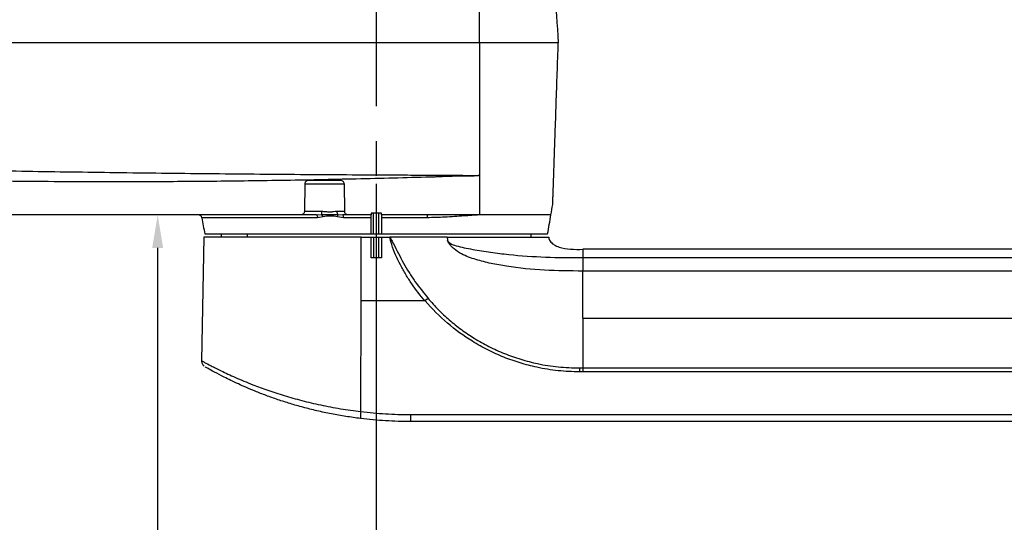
# Model space of a CAD drawing. Header units: millimetres. Extents: x 559 to 1365, y 424 to 1103.
# Tile 28 of 78: x 772 to 843, y 811 to 847. Entities that reach past the tile are written whole.
import ezdxf

# ---------------------------------------------------------------- set-up
doc = ezdxf.new("R2010")
doc.units = ezdxf.units.MM
doc.header["$PDSIZE"] = -1
doc.linetypes.add('CENTERX2', pattern=[20.32, 12.7, -2.54, 2.54, -2.54])
doc.layers.add('C7线性', color=7, linetype='Continuous')
doc.layers.add('中心线层', color=7, linetype='CENTERX2', lineweight=25)
doc.styles.get("Standard").update_dxf_attribs({"font": 'times.ttf'})
doc.dimstyles.new('副本 (2) (3) ISO-25', dxfattribs={"dimtxt": 5, "dimasz": 2.4, "dimexe": 1, "dimexo": 0, "dimgap": 1.524, "dimtad": 1, "dimtoh": 1, "dimdec": 1, "dimlfac": 4, "dimdsep": 46, "dimtxsty": 'Standard', "dimcen": 2.5, "dimazin": 2, "dimtfac": 1, "dimtdec": 3, "dimtmove": 0, "dimatfit": 3, "dimfxl": 1, "dimtzin": 0, "dimarcsym": 0})

# ---------------------------------------------------------------- blocks, each defined once
blk = doc.blocks.new('*D130')
at = {"layer": 'C7线性', "color": 0, "lineweight": -2}
for p, q in [((703.873, 835.148), (703.873, 750.052)), ((797.623, 835.148), (797.623, 750.052)), ((706.273, 751.052), (795.223, 751.052))]:
    blk.add_line(p, q, dxfattribs=at)
at = {"layer": 'C7线性', "color": 0}
for points in [[(706.273, 751.452), (706.273, 750.652), (703.873, 751.052)], [(795.223, 750.652), (795.223, 751.452), (797.623, 751.052)]]:
    blk.add_solid(points, dxfattribs=at)
at = {"layer": 'Defpoints', "color": 0}
for p in [(703.873, 835.148), (797.623, 835.148), (797.623, 751.052)]:
    blk.add_point(p, dxfattribs=at)
at = {"layer": 'C7线性', "color": 0, "insert": (750.748, 756.657), "char_height": 4, "attachment_point": 2}
blk.add_mtext('375', dxfattribs=at)
blk = doc.blocks.new('*D139')
at = {"layer": 'C7线性', "color": 0, "lineweight": -2}
for p, q in [((793.28, 832.887), (780.764, 832.887)), ((781.764, 830.487), (781.764, 776.037)), ((886.998, 773.637), (780.764, 773.637))]:
    blk.add_line(p, q, dxfattribs=at)
at = {"layer": 'C7线性', "color": 0}
for points in [[(782.164, 830.487), (781.364, 830.487), (781.764, 832.887)], [(781.364, 776.037), (782.164, 776.037), (781.764, 773.637)]]:
    blk.add_solid(points, dxfattribs=at)
at = {"layer": 'Defpoints', "color": 0}
for p in [(793.28, 832.887), (781.764, 773.637), (886.998, 773.637)]:
    blk.add_point(p, dxfattribs=at)
at = {"layer": 'C7线性', "color": 0, "insert": (776.159, 803.262), "char_height": 4, "attachment_point": 2, "rotation": 90.00001}
blk.add_mtext('237', dxfattribs=at)
blk = doc.blocks.new('*D140')
at = {"layer": 'C7线性', "color": 0, "lineweight": -2}
for p, q in [((701.373, 830.887), (689.18, 830.887)), ((690.18, 828.487), (690.18, 776.037)), ((886.998, 773.637), (689.18, 773.637))]:
    blk.add_line(p, q, dxfattribs=at)
at = {"layer": 'C7线性', "color": 0}
for points in [[(690.58, 828.487), (689.78, 828.487), (690.18, 830.887)], [(689.78, 776.037), (690.58, 776.037), (690.18, 773.637)]]:
    blk.add_solid(points, dxfattribs=at)
at = {"layer": 'Defpoints', "color": 0}
for p in [(701.373, 830.887), (690.18, 773.637), (886.998, 773.637)]:
    blk.add_point(p, dxfattribs=at)
at = {"layer": 'C7线性', "color": 0, "insert": (684.575, 802.262), "char_height": 4, "attachment_point": 2, "rotation": 90}
blk.add_mtext('229', dxfattribs=at)

msp = doc.modelspace()

# ---------------------------------------------------------------- linework, layer by layer
at = {"color": 7, "linetype": 'Continuous', "lineweight": 25}
for p, q in [((808.5135, 845.3867), (807.3043, 845.3867)), ((809.2375, 845.3867), (808.5135, 845.3867)), ((809.7097, 845.3867), (809.2375, 845.3867)), ((810.1263, 845.3867), (809.7097, 845.3867)), ((810.5981, 845.3867), (810.1263, 845.3867)), ((810.8399, 845.3867), (810.5981, 845.3867)), ((795.0485, 835.3867), (792.6969, 835.3867)), ((805.1227, 835.7627), (805.1227, 832.8867)), ((792.447, 835.141), (792.4119, 833.1323)), ((792.4472, 835.1524), (795.2983, 835.1524)), ((795.2985, 835.141), (795.3335, 833.1323)), ((793.3633, 832.6796), (784.971, 832.6796)), ((793.2803, 832.8867), (792.162, 832.8867)), ((793.6906, 833.1323), (792.4119, 833.1323)), ((793.2803, 832.8867), (793.6747, 832.9187)), ((793.765, 832.7434), (793.3633, 832.6796)), ((795.3335, 833.1323), (794.7655, 833.1323)), ((795.2442, 832.6796), (794.8231, 832.7434)), ((794.8435, 832.9187), (795.1979, 832.8867)), ((795.5835, 832.8867), (795.1979, 832.8867)), ((797.2477, 832.6796), (795.2442, 832.6796)), ((797.4352, 831.5117), (797.4352, 833.0117)), ((797.8102, 831.5117), (797.8102, 833.0117)), ((801.3104, 832.6796), (797.9977, 832.6796)), ((785.1062, 831.2617), (784.9497, 822.2955)), ((796.5318, 831.2617), (785.1062, 831.2617)), ((785.1841, 831.5117), (797.2477, 831.5117)), ((786.3727, 831.5117), (786.3727, 831.2617)), ((796.5248, 826.6367), (796.5318, 831.2617)), ((796.5314, 831.2617), (797.2477, 831.2617)), ((797.2477, 831.5117), (797.4352, 831.5117)), ((797.2477, 829.7617), (797.2477, 831.2617)), ((797.2477, 831.2617), (797.4352, 831.2617)), ((797.4352, 831.5117), (797.8102, 831.5117)), ((797.4352, 831.2617), (797.4352, 829.7617)), ((797.4352, 831.2617), (797.8102, 831.2617)), ((797.8102, 831.5117), (797.9977, 831.5117)), ((797.8102, 829.7617), (797.8102, 831.2617)), ((797.8102, 831.2617), (797.9977, 831.2617)), ((797.9977, 831.5117), (810.0614, 831.5117)), ((797.9977, 831.2617), (797.9977, 829.7617)), ((797.9977, 831.2617), (798.6227, 831.2617)), ((802.7818, 831.2617), (801.1227, 831.2617)), ((802.7818, 831.2617), (802.8041, 831.0535)), ((808.8727, 831.2617), (808.8727, 831.5117)), ((919.1843, 830.3867), (812.6227, 830.3867)), ((797.9977, 829.7617), (797.2477, 829.7617)), ((801.3871, 826.828), (801.1658, 826.6373)), ((796.5126, 818.6118), (796.5248, 826.6367)), ((812.3692, 821.7781), (812.6227, 821.7788)), ((812.6227, 821.7788), (812.6223, 821.4907)), ((812.6223, 821.4907), (812.3687, 821.4911))]:
    msp.add_line(p, q, dxfattribs=at)
at = {"color": 8, "linetype": 'Continuous', "lineweight": 25}
for p, q in [((810.3102, 832.8867), (805.1227, 832.8867)), ((788.2687, 831.5117), (788.2687, 831.2617))]:
    msp.add_line(p, q, dxfattribs=at)
at = {"color": 7, "linetype": 'Continuous', "lineweight": 25, "flags": 128}
for points in [[(793.2803, 832.8867), (793.295, 832.8829), (793.3092, 832.8715), (793.3225, 832.8531), (793.3345, 832.828), (793.3449, 832.7971), (793.3533, 832.7613), (793.3595, 832.7217), (793.3633, 832.6796)], [(801.3822, 832.8867), (801.3695, 832.8829), (801.3572, 832.8715), (801.3457, 832.8531), (801.3353, 832.828), (801.3263, 832.7971), (801.319, 832.7613), (801.3137, 832.7217), (801.3104, 832.6796)], [(812.6227, 825.3867), (812.6227, 827.379), (812.6227, 828.8089)], [(812.3692, 821.7781), (812.3691, 821.7424), (812.369, 821.7066), (812.369, 821.6708), (812.3689, 821.6349), (812.3688, 821.599), (812.3688, 821.5631), (812.3687, 821.5271), (812.3687, 821.4911)]]:
    msp.add_lwpolyline(points, dxfattribs=at)
at = {"color": 7, "linetype": 'Continuous', "lineweight": 25}
for centre, radius, start, end in [((737.3121, 845.3867), 74.0607, 350.283074, 350.880268), ((784.7247, 832.6367), 0.25, 9.879522, 90), ((857.9334, 845.3867), 74.0607, 189.879522, 190.797965), ((792.5315, 833.1112), 1.1593, 350.441309, 1.043139), ((793.3253, 832.6278), 0.4547, 14.731472, 39.780071), ((795.0647, 833.1205), 0.2994, 177.733058, 222.362425), ((794.2209, 832.9021), 0.6227, 345.231738, 1.523629), ((794.9499, 832.7225), 0.2974, 351.698547, 33.506401), ((737.3121, 845.3867), 74.0607, 349.202035, 350.283074), ((797.9433, 818.3112), 1.462, 168.133599, 188.038199), ((805.5267, 818.2668), 5.4173, 178.639971, 184.023937)]:
    msp.add_arc(centre, radius, start, end, dxfattribs=at)
for points, knots in [([(936.4705, 824.3536), (936.4704, 826.0427), (936.4703, 829.3395), (936.4694, 834.1634), (936.4709, 838.7438), (936.4684, 843.083), (936.4783, 847.1785), (936.4608, 851.0487), (936.2446, 854.681), (935.8895, 858.0735), (935.4203, 861.2212), (934.8695, 864.1254), (934.2604, 866.7817), (933.623, 869.1886), (932.9541, 871.4298), (932.0079, 874.2845), (930.6678, 877.8052), (928.8628, 881.8145), (926.8767, 885.6291), (924.7366, 889.2456), (922.3829, 892.762), (919.8264, 896.161), (917.08, 899.4119), (914.1547, 902.5119), (911.0621, 905.4423), (907.81, 908.1957), (904.4107, 910.7651), (900.8736, 913.1399), (897.209, 915.3141), (893.4301, 917.2821), (889.5473, 919.0349), (885.5724, 920.5696), (881.5254, 921.8794), (877.4494, 922.9506), (873.3931, 923.7834), (869.403, 924.3825), (865.4906, 924.7617), (862.2155, 924.9147), (859.5612, 924.9349), (857.5021, 924.8939), (855.4043, 924.796), (853.1723, 924.631), (850.7252, 924.3739), (848.041, 923.9994), (845.1239, 923.4831), (841.9775, 922.7919), (838.72, 921.9273), (835.3843, 920.8769), (831.9879, 919.6357), (828.46, 918.1466), (824.8153, 916.3821), (821.3049, 914.4419), (817.9519, 912.3505), (814.7703, 910.1431), (811.5921, 907.6795), (808.4335, 904.9671), (805.3874, 901.9771), (803.3567, 899.9385), (802.3344, 898.9122)], [0, 0, 0, 0, 0.0242034, 0.047242, 0.0691224, 0.0898383, 0.1094192, 0.1278122, 0.1452827, 0.1615341, 0.1766757, 0.1908731, 0.2038801, 0.2157186, 0.2265451, 0.2373897, 0.2588069, 0.2804932, 0.3003563, 0.320403, 0.3406783, 0.3609596, 0.3813153, 0.4016289, 0.4220047, 0.4423324, 0.4626578, 0.4830328, 0.5033478, 0.523685, 0.5440535, 0.5643599, 0.5847092, 0.6049749, 0.6247182, 0.6440174, 0.6627631, 0.6810196, 0.6909773, 0.7007953, 0.7105265, 0.7210665, 0.7328621, 0.7457791, 0.7598929, 0.7753012, 0.791927, 0.8081698, 0.825397, 0.8437244, 0.8630175, 0.8833962, 0.9011655, 0.9196234, 0.9388592, 0.9587652, 0.9792422, 1, 1, 1, 1]), ([(932.1206, 824.3537), (932.1205, 825.8607), (932.1204, 828.8746), (932.1196, 833.3958), (932.1203, 837.9176), (932.1196, 842.4412), (932.1275, 846.9956), (932.1097, 851.5149), (931.7723, 855.9814), (931.1816, 860.3462), (930.3245, 864.6657), (929.2057, 868.9266), (927.8521, 873.0364), (926.2866, 876.9854), (924.5289, 880.7677), (922.5542, 884.4412), (920.3704, 887.9954), (917.9908, 891.4133), (915.412, 894.6905), (912.6511, 897.8117), (909.7113, 900.7704), (906.6066, 903.5552), (903.3457, 906.1556), (899.9395, 908.5623), (896.4008, 910.7695), (892.74, 912.7681), (888.9696, 914.5508), (885.1031, 916.1141), (881.1523, 917.451), (877.1308, 918.5562), (873.0524, 919.4287), (868.9305, 920.0638), (864.7783, 920.4579), (860.6153, 920.6158), (856.4495, 920.5271), (852.2918, 920.202), (848.1599, 919.6351), (844.0676, 918.8307), (840.0282, 917.7924), (836.0559, 916.5211), (832.1639, 915.0224), (828.3643, 913.3025), (824.671, 911.3648), (821.0963, 909.2166), (817.65, 906.8675), (814.3474, 904.3181), (811.1997, 901.6033), (808.2803, 898.7125), (806.3605, 896.7887), (805.4103, 895.8364)], [0, 0, 0, 0, 0.02270651, 0.04541189, 0.06812242, 0.09083879, 0.11356898, 0.13675135, 0.15890746, 0.18100285, 0.20308095, 0.2252175, 0.24733841, 0.2682346, 0.2891892, 0.3101451, 0.33104022, 0.35200723, 0.37286086, 0.39383806, 0.41475933, 0.43567001, 0.45664407, 0.4775666, 0.49847565, 0.51944924, 0.54037408, 0.56128136, 0.58225434, 0.60318151, 0.62408717, 0.64505993, 0.66598538, 0.68689619, 0.70779577, 0.72873078, 0.74969939, 0.77059968, 0.79153638, 0.81250559, 0.83340701, 0.85434131, 0.87531168, 0.89621451, 0.91714562, 0.93811704, 0.95904749, 0.97972897, 1, 1, 1, 1]), ([(808.4861, 892.7606), (809.4942, 893.7722), (811.447, 895.7316), (814.3239, 898.5634), (817.2239, 901.0437), (820.0979, 903.2562), (822.9379, 905.2141), (825.7235, 906.935), (828.4311, 908.4395), (831.045, 909.7409), (833.5495, 910.8624), (836.0179, 911.851), (838.4269, 912.7119), (840.76, 913.4457), (842.9126, 914.0433), (844.9502, 914.5406), (847.5853, 915.0991), (850.9146, 915.653), (855.1473, 916.0986), (859.6425, 916.2777), (864.3778, 916.1422), (869.13, 915.6672), (873.8504, 914.8561), (878.5025, 913.7138), (883.0644, 912.2456), (887.5137, 910.4576), (891.8254, 908.3593), (895.9754, 905.9628), (899.944, 903.2808), (903.7139, 900.3255), (907.0258, 897.3285), (909.8874, 894.3875), (912.3251, 891.5857), (914.5436, 888.7396), (916.5553, 885.8623), (918.1034, 883.3842), (919.2778, 881.3339), (920.1452, 879.7168), (920.9915, 878.0332), (921.849, 876.2017), (922.7281, 874.1554), (923.6159, 871.88), (924.4884, 869.3659), (925.322, 866.6058), (926.047, 863.7538), (926.6521, 860.8469), (927.135, 857.8999), (927.502, 854.7777), (927.7357, 851.4665), (927.7873, 847.9551), (927.7634, 843.9992), (927.773, 839.5867), (927.7689, 834.7173), (927.7705, 829.6138), (927.7706, 826.1331), (927.7706, 824.3537)], [0, 0, 0, 0, 0.0226865, 0.0439471, 0.0640983, 0.0832576, 0.1015392, 0.1188682, 0.1352493, 0.1507251, 0.1652372, 0.1788277, 0.1929524, 0.2058634, 0.2176702, 0.2284327, 0.2391745, 0.2604531, 0.282012, 0.3067419, 0.331858, 0.3572001, 0.3825423, 0.407877, 0.4332294, 0.4586055, 0.4839822, 0.5093354, 0.5346677, 0.5600039, 0.5853653, 0.6055574, 0.6251535, 0.6443289, 0.6628525, 0.6808969, 0.690723, 0.7003809, 0.7100414, 0.7206521, 0.732501, 0.7454119, 0.7594418, 0.7747628, 0.7911979, 0.8061687, 0.8219159, 0.8386188, 0.8560904, 0.8746185, 0.8943849, 0.9189326, 0.9447096, 0.9717348, 1, 1, 1, 1]), ([(809.1491, 869.3948), (809.2437, 868.0515), (809.4328, 865.3665), (809.716, 861.3453), (809.9991, 857.3261), (810.2819, 853.3105), (810.5628, 849.322), (810.748, 846.6919), (810.8399, 845.3867)], [0, 0, 0, 0, 0.1665436, 0.3328886, 0.5000062, 0.6674986, 0.8349823, 1, 1, 1, 1]), ([(805.1227, 845.3867), (805.1227, 846.4713), (805.1227, 848.7357), (805.1227, 852.2748), (805.1227, 855.7977), (805.1227, 859.268), (805.1227, 862.6492), (805.1227, 864.962), (805.1227, 866.1477)], [0, 0, 0, 0, 0.1566931, 0.3271368, 0.511339, 0.6657253, 0.8286116, 1, 1, 1, 1]), ([(803.5619, 845.3867), (802.624, 845.3867), (800.7477, 845.3867), (797.7816, 845.3867), (794.7603, 845.3867), (791.6891, 845.3867), (788.5844, 845.3867), (784.9277, 845.3867), (780.7094, 845.3867), (775.9304, 845.3867), (771.1271, 845.3867), (765.3467, 845.3867), (758.5907, 845.3867), (750.8625, 845.3867), (743.1307, 845.3867), (735.3984, 845.3867), (730.2488, 845.3867), (727.6731, 845.3867)], [0, 0, 0, 0, 0.0409519, 0.0819354, 0.1229723, 0.1640758, 0.205266, 0.246561, 0.3087415, 0.3712601, 0.433928, 0.4966517, 0.5971141, 0.6976971, 0.7983831, 0.8991561, 1, 1, 1, 1]), ([(805.1227, 845.3867), (804.8361, 845.3867), (804.3244, 845.3867), (803.7949, 845.3867), (803.5619, 845.3867)], [0, 0, 0, 0, 0.5599659, 1, 1, 1, 1]), ([(805.1227, 845.3867), (805.1227, 844.3083), (805.1226, 842.1474), (805.1227, 838.9334), (805.1227, 836.8122), (805.1227, 835.7627)], [0, 0, 0, 0, 0.3348104, 0.6708816, 1, 1, 1, 1]), ([(810.4358, 833.6482), (810.436, 833.6536), (810.4363, 833.6621), (810.439, 833.7396), (810.4426, 833.8449), (810.4489, 834.0277), (810.4613, 834.3884), (810.48, 834.933), (810.5073, 835.7251), (810.5391, 836.6495), (810.5753, 837.7011), (810.6246, 839.1311), (810.6876, 840.9617), (810.7638, 843.1753), (810.8145, 844.6495), (810.8399, 845.3867)], [0, 0, 0, 0, 0.02779368, 0.04342078, 0.05956307, 0.08983399, 0.12281892, 0.18575722, 0.24877061, 0.33182455, 0.41454596, 0.49961252, 0.66530832, 0.83262512, 1, 1, 1, 1]), ([(701.3883, 839.2088), (703.5424, 839.0445), (707.836, 838.7171), (714.2932, 838.2726), (720.7421, 837.8654), (727.1992, 837.5041), (733.6644, 837.1865), (740.1398, 836.9109), (746.627, 836.6745), (753.0839, 836.475), (759.51, 836.3082), (765.9026, 836.1705), (772.3025, 836.0569), (777.6871, 835.9789), (782.0555, 835.9252), (785.4161, 835.8884), (788.7784, 835.8561), (792.1357, 835.8295), (795.4814, 835.8076), (798.2966, 835.7885), (800.5909, 835.7806), (802.3106, 835.7637), (803.6414, 835.774), (804.4568, 835.7401), (804.8575, 835.746), (805.034, 835.7571), (805.1227, 835.7626)], [0, 0, 0, 0, 0.0621503, 0.1238784, 0.1855709, 0.2472313, 0.3088877, 0.3705647, 0.4322895, 0.4940951, 0.5547504, 0.6154979, 0.6763276, 0.7372899, 0.7693349, 0.8015169, 0.8339046, 0.866451, 0.8991824, 0.9323268, 0.9507418, 0.9695295, 0.9863506, 0.9939111, 0.9969414, 1, 1, 1, 1]), ([(747.4557, 835.8854), (749.7188, 835.8083), (754.2479, 835.6541), (761.0518, 835.4884), (767.8649, 835.3718), (773.9259, 835.3172), (779.2315, 835.3054), (783.7894, 835.3221), (787.74, 835.3607), (791.0784, 835.411), (793.8076, 835.4619), (796.5254, 835.5216), (799.2451, 835.5875), (801.0032, 835.636), (801.8927, 835.6605)], [0, 0, 0, 0, 0.1232225, 0.246601, 0.3701628, 0.4938753, 0.576545, 0.6595418, 0.7431462, 0.7936308, 0.8443031, 0.8953362, 0.9470449, 1, 1, 1, 1]), ([(792.6969, 835.3867), (792.6806, 835.3857), (792.6486, 835.3839), (792.6017, 835.3694), (792.5584, 835.3467), (792.5202, 835.3158), (792.4889, 835.278), (792.4568, 835.2208), (792.4509, 835.1728), (792.447, 835.141)], [0, 0, 0, 0, 0.1279555, 0.2503501, 0.3757047, 0.5003036, 0.6234591, 0.7503295, 1, 1, 1, 1]), ([(795.2985, 835.141), (795.294, 835.1739), (795.2852, 835.2395), (795.2272, 835.3192), (795.1466, 835.3753), (795.0812, 835.3829), (795.0485, 835.3867)], [0, 0, 0, 0, 0.2499064, 0.4999301, 0.7495795, 1, 1, 1, 1]), ([(801.8927, 835.6605), (801.9503, 835.6622), (802.0656, 835.6656), (802.1804, 835.6694), (802.2379, 835.6713)], [0, 0, 0, 0, 0.49955038, 1, 1, 1, 1]), ([(802.2379, 835.6713), (802.7253, 835.6924), (803.4908, 835.7256), (804.333, 835.7186), (804.8084, 835.735), (805.0175, 835.7534), (805.1227, 835.7626)], [0, 0, 0, 0, 0.4921721, 0.7730234, 0.8858648, 1, 1, 1, 1]), ([(792.162, 832.8867), (790.7677, 832.8867), (787.979, 832.8867), (783.757, 832.8867), (779.5233, 832.8867), (775.28, 832.8867), (769.6668, 832.8867), (762.6818, 832.8867), (757.1163, 832.8867), (754.3335, 832.8867)], [0, 0, 0, 0, 0.1119923, 0.2239903, 0.3359914, 0.447993, 0.5599963, 0.7799961, 1, 1, 1, 1]), ([(792.4119, 833.1323), (792.4075, 833.0991), (792.3992, 833.0359), (792.3505, 832.9675), (792.3013, 832.9271), (792.2577, 832.9041), (792.2107, 832.8894), (792.1783, 832.8876), (792.162, 832.8867)], [0, 0, 0, 0, 0.2620928, 0.4985287, 0.6248083, 0.748773, 0.8729232, 1, 1, 1, 1]), ([(793.6747, 832.9187), (793.8761, 832.9224), (794.2798, 832.9298), (794.6553, 832.9224), (794.8435, 832.9187)], [0, 0, 0, 0, 0.4988673, 1, 1, 1, 1]), ([(794.7655, 833.1323), (794.687, 833.1247), (794.5302, 833.1096), (794.2604, 833.0722), (793.9769, 833.1094), (793.7861, 833.1246), (793.6906, 833.1323)], [0, 0, 0, 0, 0.2496686, 0.4987736, 0.7491507, 1, 1, 1, 1]), ([(794.8231, 832.7434), (794.6433, 832.7746), (794.2846, 832.8369), (793.9379, 832.7745), (793.765, 832.7434)], [0, 0, 0, 0, 0.5012142, 1, 1, 1, 1]), ([(795.5835, 832.8867), (795.5507, 832.8905), (795.485, 832.8982), (795.4046, 832.9544), (795.3468, 833.0339), (795.3379, 833.0995), (795.3335, 833.1323)], [0, 0, 0, 0, 0.249927, 0.5000062, 0.7496687, 1, 1, 1, 1]), ([(797.2477, 832.8867), (796.9382, 832.8867), (796.3853, 832.8867), (795.8285, 832.8867), (795.5835, 832.8867)], [0, 0, 0, 0, 0.5600007, 1, 1, 1, 1]), ([(797.9977, 833.0117), (797.858, 833.0117), (797.6085, 833.0117), (797.358, 833.0117), (797.2477, 833.0117)], [0, 0, 0, 0, 0.5599988, 1, 1, 1, 1]), ([(797.2477, 833.0117), (797.2477, 832.9882), (797.2477, 832.9464), (797.2477, 832.9049), (797.2477, 832.8867)], [0, 0, 0, 0, 0.5599946, 1, 1, 1, 1]), ([(797.2477, 832.6796), (797.2477, 832.7067), (797.2477, 832.7631), (797.2477, 832.8273), (797.2478, 832.8643), (797.2477, 832.8833), (797.2477, 832.8855), (797.2477, 832.8867)], [0, 0, 0, 0, 0.24035242, 0.49930371, 0.70324057, 0.84009828, 1, 1, 1, 1]), ([(797.2477, 831.5117), (797.2477, 831.7294), (797.2477, 832.1183), (797.2477, 832.5081), (797.2477, 832.6796)], [0, 0, 0, 0, 0.559999, 1, 1, 1, 1]), ([(797.9977, 832.8867), (797.9977, 832.9099), (797.9977, 832.9514), (797.9977, 832.9933), (797.9977, 833.0117)], [0, 0, 0, 0, 0.5599948, 1, 1, 1, 1]), ([(801.3822, 832.8867), (800.7594, 832.8867), (799.6472, 832.8867), (798.5017, 832.8867), (797.9977, 832.8867)], [0, 0, 0, 0, 0.55998397, 1, 1, 1, 1]), ([(797.9977, 832.8867), (797.9977, 832.8855), (797.9977, 832.8833), (797.9977, 832.8643), (797.9977, 832.8273), (797.9977, 832.7631), (797.9977, 832.7067), (797.9977, 832.6796)], [0, 0, 0, 0, 0.1598661, 0.2967017, 0.5006353, 0.7596067, 1, 1, 1, 1]), ([(797.9977, 832.6796), (797.9977, 832.4613), (797.9977, 832.0716), (797.9977, 831.6828), (797.9977, 831.5117)], [0, 0, 0, 0, 0.559999, 1, 1, 1, 1]), ([(805.1227, 832.8867), (804.7443, 832.8615), (803.9446, 832.8084), (802.6624, 832.7109), (801.7458, 832.6897), (801.3104, 832.6796)], [0, 0, 0, 0, 0.3204971, 0.6772125, 1, 1, 1, 1]), ([(802.0161, 832.8867), (801.8983, 832.8867), (801.6879, 832.8867), (801.4756, 832.8867), (801.3822, 832.8867)], [0, 0, 0, 0, 0.55999813, 1, 1, 1, 1]), ([(805.1227, 832.8867), (804.6275, 832.8867), (803.635, 832.8867), (802.5565, 832.8867), (802.0161, 832.8867)], [0, 0, 0, 0, 0.498975, 1, 1, 1, 1]), ([(801.1652, 826.6367), (801.1652, 826.6367), (800.8182, 827.0328), (800.3378, 827.6656), (799.7657, 828.5558), (799.3743, 829.2536), (799.0234, 829.9755), (798.7956, 830.5703), (798.6741, 831.003), (798.6338, 831.1802), (798.6156, 831.2602)], [0, 0, 0, 0, 0.0000028, 0.2963706, 0.4456917, 0.5954822, 0.7465459, 0.8974314, 0.9536292, 1, 1, 1, 1]), ([(801.1227, 831.2617), (800.714, 831.2617), (799.8924, 831.2617), (799.0474, 831.2617), (798.6227, 831.2617)], [0, 0, 0, 0, 0.4974149, 1, 1, 1, 1]), ([(798.6302, 831.2617), (798.6302, 831.2617), (798.6666, 831.1906), (798.7487, 831.0329), (799.0763, 830.4095), (799.4698, 829.615), (800.0028, 828.711), (800.5698, 827.8376), (801.0603, 827.2317), (801.3865, 826.8286)], [0, 0, 0, 0, 0.0000029, 0.0458116, 0.1019892, 0.4038688, 0.5538873, 0.7032633, 1, 1, 1, 1]), ([(802.7818, 831.2617), (803.2563, 831.2617), (804.2071, 831.2617), (805.5046, 831.2617), (806.6386, 831.2617), (807.595, 831.2617), (808.3881, 831.2617), (809.0471, 831.2617), (809.5591, 831.2617), (809.9193, 831.2617), (810.1219, 831.2617), (810.1445, 831.2617), (810.1545, 831.2617)], [0, 0, 0, 0, 0.1105952, 0.2216406, 0.3322342, 0.4301768, 0.5284307, 0.6263724, 0.7244166, 0.8227744, 0.9208201, 1, 1, 1, 1]), ([(810.1545, 831.2617), (810.1561, 831.2301), (810.1599, 831.1543), (810.2084, 831.0292), (810.3307, 830.8616), (810.5634, 830.6852), (811.0369, 830.476), (811.7465, 830.3797), (812.326, 830.3843), (812.6227, 830.3867)], [0, 0, 0, 0, 0.03334012, 0.08013835, 0.139662, 0.25142886, 0.38484067, 0.68502812, 1, 1, 1, 1]), ([(812.6227, 828.809), (811.6939, 828.8164), (809.8402, 828.8314), (807.6145, 829.0528), (805.9597, 829.3505), (804.8594, 829.6258), (803.939, 829.9589), (803.3444, 830.3308), (803.0779, 830.6029), (802.9397, 830.7705), (802.8452, 830.9137), (802.8171, 831.0089), (802.8041, 831.0535)], [0, 0, 0, 0, 0.2652202, 0.5293506, 0.6388318, 0.7475229, 0.8552237, 0.9199309, 0.9498691, 0.9716413, 0.9867407, 1, 1, 1, 1]), ([(802.8041, 831.0535), (802.824, 831.0099), (802.8666, 830.917), (803.0753, 830.7532), (803.4702, 830.6265), (804.0202, 830.4997), (804.8534, 830.3357), (805.9329, 830.1644), (807.6927, 829.9524), (809.9253, 829.7945), (811.7198, 829.7889), (812.6221, 829.7862)], [0, 0, 0, 0, 0.0141449, 0.0302201, 0.0771884, 0.1367787, 0.1999599, 0.330749, 0.4635866, 0.7302966, 1, 1, 1, 1]), ([(812.6227, 829.7862), (813.2302, 829.7862), (814.5234, 829.7863), (816.5626, 829.7867), (818.674, 829.7872), (820.7794, 829.7877), (822.8359, 829.7883), (824.9354, 829.7889), (827.0569, 829.7894), (829.1937, 829.7897), (831.2972, 829.7899), (833.3652, 829.79), (835.4591, 829.7898), (837.6086, 829.7895), (839.8141, 829.7888), (842.5147, 829.7876), (845.7349, 829.7856), (849.5352, 829.782), (853.3443, 829.777), (857.2138, 829.7703), (861.2037, 829.7613), (865.3011, 829.7495), (869.3501, 829.7346), (873.1801, 829.7172), (876.791, 829.697), (880.3216, 829.6732), (883.9823, 829.6431), (887.1725, 829.6103), (889.7979, 829.5776), (891.694, 829.5509), (893.5823, 829.5209), (895.45, 829.487), (897.1484, 829.452), (898.7138, 829.4166), (900.0819, 829.3842), (901.4397, 829.3526), (902.7103, 829.3287), (904.0183, 829.3169), (904.8958, 829.3255), (905.3408, 829.3299)], [0, 0, 0, 0, 0.0196129, 0.0417505, 0.0658341, 0.0877788, 0.1097235, 0.1322284, 0.1555613, 0.1782138, 0.2012154, 0.2234704, 0.2449788, 0.2688177, 0.2928664, 0.3161841, 0.3560054, 0.3968297, 0.4388821, 0.4789894, 0.5217746, 0.5677221, 0.6113206, 0.6525723, 0.6914802, 0.7280476, 0.7667623, 0.8099721, 0.831441, 0.851983, 0.8716012, 0.8929116, 0.9129114, 0.9271437, 0.9442067, 0.9577874, 0.9716294, 0.9856101, 1, 1, 1, 1]), ([(812.6227, 829.7862), (812.6228, 829.7713), (812.6229, 829.7491), (812.623, 829.6476), (812.6231, 829.5311), (812.6232, 829.3736), (812.6232, 829.1313), (812.6232, 828.9381), (812.6233, 828.8089)], [0, 0, 0, 0, 0.2539001, 0.3794867, 0.4999956, 0.6206065, 0.7463862, 1, 1, 1, 1]), ([(905.4367, 828.3568), (904.8462, 828.3519), (903.6786, 828.3425), (901.9566, 828.3651), (900.2989, 828.4012), (898.6795, 828.4397), (895.5176, 828.5112), (890.9995, 828.5895), (885.1085, 828.6574), (877.9308, 828.7167), (869.2396, 828.7614), (857.2897, 828.7965), (843.5769, 828.8127), (828.1031, 828.813), (817.7843, 828.8103), (812.6233, 828.8089)], [0, 0, 0, 0, 0.0190502, 0.0376755, 0.0556446, 0.0732597, 0.0907339, 0.1591433, 0.2203157, 0.2816176, 0.3912424, 0.5009176, 0.6671795, 0.8335383, 1, 1, 1, 1]), ([(801.3865, 826.8286), (801.6288, 826.5536), (802.1132, 826.0034), (802.9265, 825.2477), (803.8002, 824.5486), (804.7623, 823.8988), (805.803, 823.3147), (806.9304, 822.8029), (808.11, 822.3862), (809.4161, 822.0519), (810.8394, 821.8199), (811.8574, 821.7921), (812.3692, 821.7781)], [0, 0, 0, 0, 0.0881011, 0.1762039, 0.2665759, 0.3569491, 0.455056, 0.5531638, 0.6542878, 0.7554128, 0.8770208, 1, 1, 1, 1]), ([(801.1658, 826.6367), (800.9942, 826.6367), (799.8923, 826.6367), (798.3438, 826.6367), (796.97, 826.6367), (796.5248, 826.6367)], [0, 0, 0, 0, 0.1109, 0.711837, 1, 1, 1, 1]), ([(812.3687, 821.4911), (811.8528, 821.5078), (810.8154, 821.5413), (809.3785, 821.7827), (808.0684, 822.1233), (806.8798, 822.5436), (805.7196, 823.0683), (804.3224, 823.8542), (802.736, 824.9871), (801.6935, 826.0827), (801.1664, 826.6367)], [0, 0, 0, 0, 0.1217739, 0.24492253, 0.34307911, 0.44123626, 0.54230916, 0.64338341, 0.81967802, 1, 1, 1, 1]), ([(812.6227, 825.3867), (817.6166, 825.3867), (827.6564, 825.3867), (842.7849, 825.3867), (855.8689, 825.3867), (866.8625, 825.3867), (875.729, 825.3867), (883.5978, 825.3867), (890.454, 825.3867), (894.9534, 825.3867), (898.1043, 825.3867), (899.9259, 825.3867), (901.7488, 825.3867), (903.5931, 825.3867), (904.8255, 825.3867), (905.4416, 825.3867)], [0, 0, 0, 0, 0.1610687, 0.3238139, 0.4879379, 0.5830742, 0.6784954, 0.7741323, 0.8373382, 0.900586, 0.9204713, 0.9403584, 0.9602459, 0.9801263, 1, 1, 1, 1]), ([(812.6227, 825.3867), (812.6227, 824.7273), (812.6227, 823.5203), (812.6227, 822.3223), (812.6227, 821.7788)], [0, 0, 0, 0, 0.5462247, 1, 1, 1, 1]), ([(784.9542, 822.2949), (784.9539, 822.2645), (784.9535, 822.195), (784.987, 822.0968), (785.0348, 822.0105), (785.0857, 821.9501), (785.1203, 821.9171), (785.1369, 821.9046), (785.1379, 821.9039)], [0, 0, 0, 0, 0.2020392, 0.46336545, 0.68268412, 0.85970351, 0.99154848, 1, 1, 1, 1]), ([(796.4957, 818.1067), (796.1378, 818.1542), (795.4219, 818.2491), (794.3611, 818.439), (793.3182, 818.6621), (792.316, 818.9144), (791.3707, 819.1865), (790.4771, 819.4746), (789.6295, 819.7771), (788.638, 820.164), (787.5728, 820.6283), (786.5843, 821.1095), (785.849, 821.497), (785.4479, 821.7204), (785.2667, 821.8232), (785.2008, 821.861), (785.2082, 821.8567), (785.21, 821.8557)], [0, 0, 0, 0, 0.0586082, 0.1172193, 0.1778181, 0.2384207, 0.2966999, 0.3549816, 0.4149165, 0.4748519, 0.5791517, 0.6858493, 0.7821308, 0.8807973, 0.932266, 0.9837326, 1, 1, 1, 1]), ([(812.6227, 821.7788), (817.8668, 821.7788), (826.9008, 821.779), (839.7248, 821.7784), (851.0942, 821.778), (860.75, 821.7775), (868.6932, 821.776), (874.9242, 821.7739), (881.1502, 821.7716), (887.3621, 821.7692), (893.5537, 821.7686), (898.2923, 821.7657), (901.6099, 821.7698), (903.533, 821.7771), (904.8235, 821.782), (905.4617, 821.7841), (905.4617, 821.7841)], [0, 0, 0, 0, 0.1691128, 0.2913288, 0.4135452, 0.5357555, 0.6027506, 0.6698057, 0.7368587, 0.8038695, 0.870827, 0.9377571, 0.9585396, 0.9793226, 0.9999998, 1, 1, 1, 1]), ([(905.4625, 821.484), (904.8206, 821.4868), (903.5337, 821.4925), (901.6075, 821.5013), (898.2947, 821.5076), (893.566, 821.5045), (887.393, 821.5), (880.1487, 821.4954), (871.8355, 821.4946), (861.7983, 821.4929), (851.0938, 821.492), (839.7247, 821.491), (826.9007, 821.4907), (817.8666, 821.4907), (812.6223, 821.4907)], [0, 0, 0, 0, 0.0206925, 0.0414909, 0.0622892, 0.1290578, 0.1958511, 0.2626289, 0.363439, 0.4642558, 0.5864619, 0.7086739, 0.8308856, 1, 1, 1, 1]), ([(796.5126, 818.6118), (796.5126, 818.6118), (796.8094, 818.5771), (797.4056, 818.5137), (798.3041, 818.4462), (799.2063, 818.4033), (799.8093, 818.398), (800.1109, 818.3954)], [0, 0, 0, 0, 0.0000042, 0.2492632, 0.4988828, 0.7493179, 1, 1, 1, 1]), ([(800.1109, 818.3954), (801.6695, 818.3954), (804.7867, 818.3954), (811.0226, 818.3954), (821.936, 818.3954), (834.403, 818.3954), (846.8643, 818.3954), (856.2021, 818.3954), (865.5399, 818.3954), (873.3591, 818.3954), (879.6574, 818.3954), (884.4376, 818.3954), (889.2097, 818.3954), (893.9783, 818.3954), (897.9339, 818.3954), (900.7012, 818.3954), (902.2928, 818.3954), (903.0961, 818.3954), (903.4977, 818.3954)], [0, 0, 0, 0, 0.0451459, 0.0902935, 0.1806039, 0.3612254, 0.4513666, 0.5415124, 0.6316852, 0.7218782, 0.7681239, 0.8143801, 0.8606677, 0.9069094, 0.953443, 0.9766919, 0.9883492, 1, 1, 1, 1]), ([(800.1227, 817.8867), (799.8203, 817.8893), (799.2151, 817.8945), (798.3075, 817.9377), (797.3998, 818.0046), (796.7972, 818.0727), (796.4957, 818.1067)], [0, 0, 0, 0, 0.24935181, 0.49894454, 0.74931139, 1, 1, 1, 1]), ([(903.4977, 817.8867), (902.9652, 817.8867), (901.899, 817.8867), (900.3167, 817.8867), (897.6854, 817.8867), (893.9911, 817.8867), (889.2282, 817.8867), (884.4593, 817.8867), (879.6846, 817.8867), (873.385, 817.8867), (865.5645, 817.8867), (856.2223, 817.8867), (846.8765, 817.8867), (834.41, 817.8867), (821.9424, 817.8867), (809.4735, 817.8867), (803.2396, 817.8867), (800.1227, 817.8867)], [0, 0, 0, 0, 0.0154582, 0.0309473, 0.0464393, 0.0929349, 0.1392675, 0.1853623, 0.2316375, 0.2779137, 0.368114, 0.4583172, 0.5485771, 0.6388377, 0.8194172, 0.9097124, 1, 1, 1, 1])]:
    msp.add_open_spline(points, degree=3, knots=knots, dxfattribs=at)
for points in [[(807.3043, 845.3867), (806.9632, 845.3867), (806.281, 845.3867), (805.5088, 845.3867), (805.1227, 845.3867)], [(812.6227, 830.3867), (812.6227, 830.3616), (812.6227, 830.3115), (812.6227, 829.9613), (812.6227, 829.7862)]]:
    msp.add_open_spline(points, degree=3, dxfattribs=at)
at = {"color": 8, "linetype": 'Continuous', "lineweight": 25}
msp.add_open_spline([(784.9637, 822.2953), (784.967, 822.2934), (784.9745, 822.2891), (785.1762, 822.1796), (785.6094, 821.9474), (786.3571, 821.569), (787.3726, 821.0943), (788.5362, 820.6061), (789.7451, 820.159), (790.9335, 819.7698), (792.2175, 819.4052), (793.5883, 819.0836), (795.0242, 818.8077), (796.0171, 818.677), (796.5126, 818.6118)], degree=3, knots=[0, 0, 0, 0, 0.0542843, 0.1243795, 0.2220509, 0.3197646, 0.4248757, 0.5300134, 0.6080511, 0.6863251, 0.7643425, 0.842816, 0.9215646, 1, 1, 1, 1], dxfattribs=at)
at = {"layer": '中心线层', "color": 7}
msp.add_line((797.6227, 914.4499), (797.6227, 755.8452), dxfattribs=at)

# ---------------------------------------------------------------- dimensions: what is measured, and where the dimension line sits
at = {"layer": 'C7线性', "color": 7}
dim = msp.add_linear_dim(base=(797.6227, 751.0522), p1=(703.8727, 835.1476), p2=(797.6227, 835.1476), dimstyle='副本 (2) (3) ISO-25', override={"dimtxt": 4, "dimpost": '<>', "dimtvp": 0.1}, dxfattribs=at)
dim.commit()
dim.dimension.update_dxf_attribs({"geometry": '*D130', "text_midpoint": (750.7477, 751.0522), "dimtype": 160})
for base, p1, angle, picture, middle in [((781.7641, 773.6366), (793.2803, 832.8867), 270.000011, '*D139', (781.7641, 803.2617)), ((690.1797, 773.6367), (701.3728, 830.8867), 90, '*D140', (690.1797, 802.2617))]:
    dim = msp.add_linear_dim(base=base, p1=p1, p2=(886.9977, 773.6367), angle=angle, dimstyle='副本 (2) (3) ISO-25', override={"dimtxt": 4, "dimpost": '<>', "dimtvp": 0.1}, dxfattribs=at)
    dim.commit()
    dim.dimension.update_dxf_attribs({"geometry": picture, "text_midpoint": middle, "dimtype": 160})

doc.saveas('drawing.dxf')
